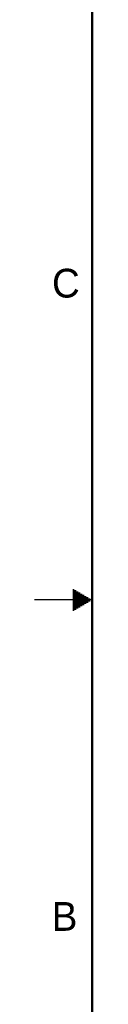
# Model space of a CAD drawing. Header units: inches. Extents: x 0 to 34, y 0 to 22.
# Tile 17 of 93: x 0 to 0.5, y 7.5 to 16. Entities that reach past the tile are written whole.
import ezdxf

# ---------------------------------------------------------------- set-up
doc = ezdxf.new("R2010")
doc.units = ezdxf.units.IN
doc.header["$LTSCALE"] = 1.87
doc.header["$MEASUREMENT"] = 0
doc.layers.get('0').update_dxf_attribs({"linetype": 'CONTINUOUS'})
doc.styles.get("Standard").update_dxf_attribs({"font": 'txt', "width": 0.8})

msp = doc.modelspace()

# ---------------------------------------------------------------- linework, layer by layer
at = {"color": 2, "linetype": 'CONTINUOUS'}
for p, q in [((0.3303, 11.09), (0.3441, 11.09)), ((0.3303, 11.08), (0.3614, 11.08)), ((0.3303, 11.07), (0.3788, 11.07)), ((0.3303, 11.06), (0.3961, 11.06)), ((0.3303, 11.05), (0.4134, 11.05)), ((0.3303, 11.04), (0.4307, 11.04)), ((0.3303, 11.03), (0.448, 11.03)), ((0.5, 11), (0, 11)), ((0.3303, 11.02), (0.4654, 11.02)), ((0.3303, 11.01), (0.4827, 11.01)), ((0.3303, 10.99), (0.4827, 10.99)), ((0.3303, 10.98), (0.4654, 10.98)), ((0.3303, 10.97), (0.448, 10.97)), ((0.3303, 10.96), (0.4307, 10.96)), ((0.3303, 10.95), (0.4134, 10.95)), ((0.3303, 10.94), (0.3961, 10.94)), ((0.3303, 10.93), (0.3788, 10.93)), ((0.3303, 10.92), (0.3614, 10.92)), ((0.3303, 10.91), (0.3441, 10.91))]:
    msp.add_line(p, q, dxfattribs=at)
at = {"color": 7, "linetype": 'CONTINUOUS', "const_width": 0.02}
msp.add_lwpolyline([(0.5, 21.5), (0.5, 0.5)], dxfattribs=at)

# ---------------------------------------------------------------- texts
at = {"color": 2, "linetype": 'CONTINUOUS'}
for s, p in [('C', (0.1508, 13.6246)), ('B', (0.1484, 8.1257))]:
    msp.add_text(s, height=0.25, dxfattribs=at).set_placement(p)

doc.saveas('drawing.dxf')
